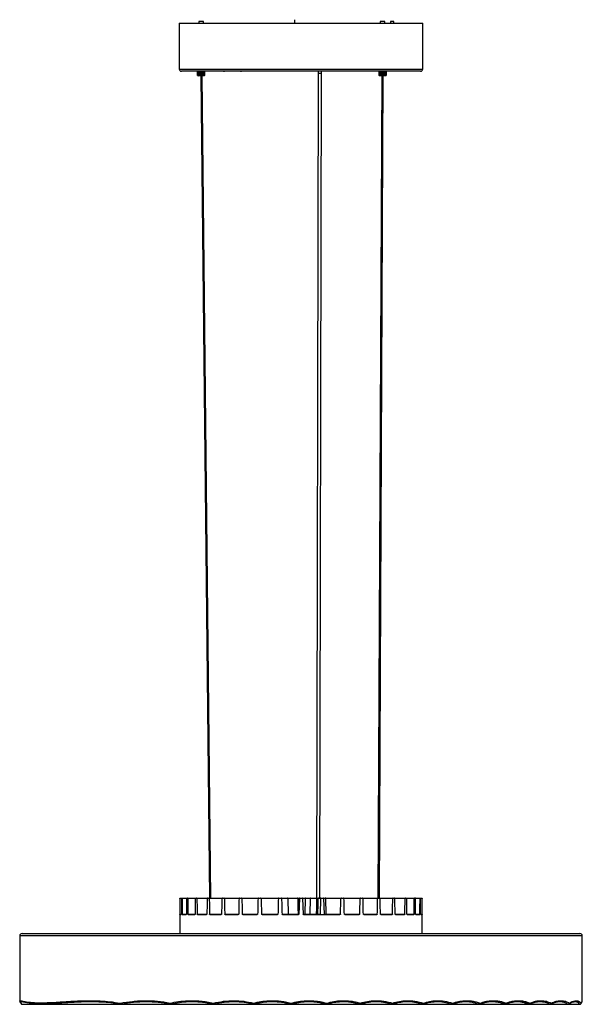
# Model space of a CAD drawing. Header units: millimetres. Extents: x 389 to 865, y 433 to 1990.
# Tile 1 of 2: x 389 to 865, y 433 to 1267. Entities that reach past the tile are written whole.
import ezdxf

# ---------------------------------------------------------------- set-up
doc = ezdxf.new("R2010")
doc.units = ezdxf.units.MM
doc.header["$LTSCALE"] = 10

msp = doc.modelspace()

# ---------------------------------------------------------------- linework, layer by layer
at = {"color": 7, "linetype": 'Continuous', "lineweight": 25}
for p, q in [((523.69, 1264.11), (523.69, 1225.11)), ((523.69, 1264.11), (525.24, 1264.11)), ((525.24, 1264.11), (729.69, 1264.11)), ((540.14, 1265.41), (540.14, 1264.11)), ((542.49, 1265.41), (540.14, 1265.41)), ((544.14, 1265.41), (542.49, 1265.41)), ((544.14, 1264.11), (544.14, 1265.41)), ((621.51, 1264.11), (621.56, 1266.99)), ((693.68, 1265.41), (693.68, 1264.11)), ((697.68, 1265.41), (693.68, 1265.41)), ((697.68, 1264.11), (697.68, 1265.41)), ((702.29, 1265.51), (702.29, 1264.11)), ((705.29, 1265.51), (702.29, 1265.51)), ((705.29, 1264.11), (705.29, 1265.51)), ((729.69, 1225.11), (729.69, 1264.11)), ((523.69, 1225.11), (525.24, 1225.11)), ((525.24, 1225.11), (729.69, 1225.11)), ((527.01, 1223.31), (525.49, 1223.31)), ((727.89, 1223.31), (527.01, 1223.31)), ((539.14, 1223.31), (539.14, 1219.81)), ((539.18, 1219.77), (539.14, 1219.81)), ((539.14, 1219.81), (539.15, 1219.81)), ((539.15, 1219.81), (539.15, 1223.31)), ((539.15, 1219.81), (539.37, 1219.61)), ((539.18, 1219.77), (539.54, 1219.41)), ((539.21, 1223.31), (539.21, 1219.81)), ((539.37, 1219.61), (539.21, 1219.81)), ((539.21, 1219.81), (539.25, 1219.81)), ((539.25, 1219.81), (539.25, 1223.31)), ((539.25, 1219.81), (539.5, 1219.61)), ((539.38, 1223.31), (539.38, 1219.81)), ((539.5, 1219.61), (539.38, 1219.81)), ((539.38, 1219.81), (539.47, 1219.81)), ((539.47, 1219.81), (539.47, 1223.31)), ((539.47, 1219.81), (539.73, 1219.61)), ((544.74, 1219.41), (539.54, 1219.41)), ((539.67, 1223.31), (539.67, 1219.81)), ((539.73, 1219.61), (539.67, 1219.81)), ((539.67, 1219.81), (539.79, 1219.81)), ((539.79, 1219.81), (539.79, 1223.31)), ((539.79, 1219.81), (540.06, 1219.61)), ((540.05, 1223.31), (540.05, 1219.81)), ((540.06, 1219.61), (540.05, 1219.81)), ((540.05, 1219.81), (540.2, 1219.81)), ((540.2, 1219.81), (540.2, 1223.31)), ((540.2, 1219.81), (540.47, 1219.61)), ((540.47, 1223.31), (540.47, 1219.61)), ((540.47, 1219.61), (540.51, 1219.81)), ((540.51, 1223.31), (540.51, 1219.81)), ((540.51, 1219.81), (540.68, 1219.81)), ((540.68, 1219.81), (540.68, 1223.31)), ((540.68, 1219.81), (540.94, 1219.61)), ((540.94, 1223.31), (540.94, 1219.61)), ((540.94, 1219.61), (541.03, 1219.81)), ((541.03, 1223.31), (541.03, 1219.81)), ((541.03, 1219.81), (541.22, 1219.81)), ((541.22, 1219.81), (541.22, 1223.31)), ((541.22, 1219.81), (541.45, 1219.61)), ((541.45, 1223.31), (541.45, 1219.61)), ((541.45, 1219.61), (541.59, 1219.81)), ((541.59, 1223.31), (541.59, 1219.81)), ((541.59, 1219.81), (541.79, 1219.81)), ((541.79, 1219.81), (541.79, 1223.31)), ((541.79, 1219.81), (542, 1219.61)), ((541.87, 1219.41), (549.13, 523.31)), ((542, 1223.31), (542, 1219.61)), ((542, 1219.61), (542.18, 1219.81)), ((542.18, 1223.31), (542.18, 1219.81)), ((542.18, 1219.81), (542.38, 1219.81)), ((542.38, 1219.81), (542.38, 1223.31)), ((542.38, 1219.81), (542.54, 1219.61)), ((542.54, 1223.31), (542.54, 1219.61)), ((542.54, 1219.61), (542.76, 1219.81)), ((542.76, 1223.31), (542.76, 1219.81)), ((542.76, 1219.81), (542.96, 1219.81)), ((542.96, 1219.81), (542.96, 1223.31)), ((542.96, 1219.81), (543.08, 1219.61)), ((550.33, 523.31), (543.07, 1219.41)), ((543.08, 1223.31), (543.08, 1219.61)), ((543.08, 1219.61), (543.32, 1219.81)), ((543.32, 1223.31), (543.32, 1219.81)), ((543.32, 1219.81), (543.51, 1219.81)), ((543.51, 1219.81), (543.51, 1223.31)), ((543.51, 1219.81), (543.57, 1219.61)), ((543.57, 1223.31), (543.57, 1219.61)), ((543.57, 1219.61), (543.84, 1219.81)), ((543.84, 1223.31), (543.84, 1219.81)), ((543.84, 1219.81), (544, 1219.81)), ((544, 1219.81), (544, 1223.31)), ((544, 1219.81), (544.02, 1219.61)), ((544.02, 1223.31), (544.02, 1219.61)), ((544.02, 1219.61), (544.29, 1219.81)), ((544.29, 1223.31), (544.29, 1219.81)), ((544.29, 1219.81), (544.42, 1219.81)), ((544.42, 1219.81), (544.38, 1219.61)), ((544.38, 1219.61), (544.66, 1219.81)), ((544.42, 1219.81), (544.42, 1223.31)), ((544.66, 1223.31), (544.66, 1219.81)), ((544.66, 1219.81), (544.76, 1219.81)), ((544.76, 1219.81), (544.67, 1219.61)), ((544.67, 1219.61), (544.93, 1219.81)), ((544.74, 1219.41), (545.1, 1219.77)), ((544.76, 1219.81), (544.76, 1223.31)), ((544.99, 1219.81), (544.85, 1219.61)), ((544.85, 1219.61), (545.09, 1219.81)), ((544.93, 1223.31), (544.93, 1219.81)), ((544.93, 1219.81), (544.99, 1219.81)), ((545.12, 1219.81), (544.94, 1219.61)), ((544.94, 1219.61), (545.14, 1219.81)), ((544.99, 1219.81), (544.99, 1223.31)), ((545.09, 1223.31), (545.09, 1219.81)), ((545.09, 1219.81), (545.12, 1219.81)), ((545.12, 1219.81), (545.12, 1223.31)), ((545.14, 1223.31), (545.14, 1219.81)), ((561.11, 1223.31), (561.14, 1223.26)), ((561.78, 1223.26), (561.14, 1223.26)), ((561.92, 1223.26), (561.78, 1223.26)), ((561.92, 1223.26), (561.95, 1223.31)), ((575.59, 1223.31), (575.62, 1223.26)), ((576.4, 1223.26), (575.62, 1223.26)), ((576.4, 1223.26), (576.42, 1223.31)), ((641.14, 1221.47), (639.72, 523.31)), ((641.14, 1223.31), (641.14, 1221.47)), ((642.52, 523.31), (643.94, 1221.47)), ((643.94, 1221.47), (643.94, 1223.31)), ((695.05, 1219.41), (691.76, 523.31)), ((692.68, 1219.81), (692.68, 1223.31)), ((692.68, 1219.81), (692.88, 1219.61)), ((692.69, 1223.31), (692.69, 1219.81)), ((692.88, 1219.61), (692.69, 1219.81)), ((692.69, 1219.81), (692.71, 1219.81)), ((692.71, 1219.81), (692.71, 1223.31)), ((692.71, 1219.81), (692.94, 1219.61)), ((692.79, 1223.31), (692.79, 1219.81)), ((692.94, 1219.61), (692.79, 1219.81)), ((692.79, 1219.81), (692.85, 1219.81)), ((692.84, 1219.65), (693.08, 1219.41)), ((692.85, 1219.81), (692.85, 1223.31)), ((692.85, 1219.81), (693.11, 1219.61)), ((692.96, 523.31), (696.25, 1219.41)), ((693.01, 1223.31), (693.01, 1219.81)), ((693.11, 1219.61), (693.01, 1219.81)), ((693.01, 1219.81), (693.1, 1219.81)), ((698.09, 1219.41), (693.08, 1219.41)), ((693.1, 1219.81), (693.1, 1223.31)), ((693.1, 1219.81), (693.37, 1219.61)), ((693.32, 1223.31), (693.32, 1219.81)), ((693.37, 1219.61), (693.32, 1219.81)), ((693.32, 1219.81), (693.45, 1219.81)), ((693.45, 1219.81), (693.45, 1223.31)), ((693.45, 1219.81), (693.73, 1219.61)), ((693.73, 1223.31), (693.73, 1219.81)), ((693.73, 1223.31), (693.73, 1219.61)), ((693.73, 1219.61), (693.73, 1219.81)), ((693.73, 1219.81), (693.89, 1219.81)), ((693.89, 1219.81), (693.89, 1223.31)), ((693.89, 1219.81), (694.16, 1219.61)), ((694.16, 1223.31), (694.16, 1219.61)), ((694.16, 1219.61), (694.21, 1219.81)), ((694.21, 1223.31), (694.21, 1219.81)), ((694.21, 1219.81), (694.39, 1219.81)), ((694.39, 1219.81), (694.39, 1223.31)), ((694.39, 1219.81), (694.64, 1219.61)), ((694.64, 1223.31), (694.64, 1219.61)), ((694.64, 1219.61), (694.75, 1219.81)), ((694.75, 1223.31), (694.75, 1219.81)), ((694.75, 1219.81), (694.94, 1219.81)), ((694.94, 1219.81), (694.94, 1223.31)), ((694.94, 1219.81), (695.17, 1219.61)), ((695.17, 1223.31), (695.17, 1219.61)), ((695.17, 1219.61), (695.33, 1219.81)), ((695.33, 1223.31), (695.33, 1219.81)), ((695.33, 1219.81), (695.53, 1219.81)), ((695.53, 1219.81), (695.53, 1223.31)), ((695.53, 1219.81), (695.72, 1219.61)), ((695.72, 1223.31), (695.72, 1219.61)), ((695.72, 1219.61), (695.91, 1219.81)), ((695.91, 1223.31), (695.91, 1219.81)), ((695.91, 1219.81), (696.11, 1219.81)), ((696.11, 1219.81), (696.11, 1223.31)), ((696.11, 1219.81), (696.26, 1219.61)), ((696.26, 1223.31), (696.26, 1219.61)), ((696.26, 1219.61), (696.49, 1219.81)), ((696.49, 1223.31), (696.49, 1219.81)), ((696.49, 1219.81), (696.68, 1219.81)), ((696.68, 1219.81), (696.68, 1223.31)), ((696.68, 1219.81), (696.79, 1219.61)), ((696.79, 1223.31), (696.79, 1219.61)), ((696.79, 1219.61), (697.04, 1219.81)), ((697.04, 1223.31), (697.04, 1219.81)), ((697.04, 1219.81), (697.22, 1219.81)), ((697.22, 1219.81), (697.22, 1223.31)), ((697.22, 1219.81), (697.27, 1219.61)), ((697.27, 1223.31), (697.27, 1219.61)), ((697.27, 1219.61), (697.54, 1219.81)), ((697.54, 1223.31), (697.54, 1219.81)), ((697.54, 1219.81), (697.69, 1219.81)), ((697.69, 1219.81), (697.69, 1223.31)), ((697.69, 1219.81), (697.69, 1219.61)), ((697.69, 1219.61), (697.96, 1219.81)), ((697.96, 1223.31), (697.96, 1219.81)), ((697.96, 1219.81), (698.08, 1219.81)), ((698.08, 1219.81), (698.03, 1219.61)), ((698.03, 1219.61), (698.3, 1219.81)), ((698.08, 1219.81), (698.08, 1223.31)), ((698.28, 1219.41), (698.09, 1219.41)), ((698.39, 1219.81), (698.28, 1219.61)), ((698.28, 1219.61), (698.53, 1219.81)), ((698.28, 1219.41), (698.52, 1219.65)), ((698.3, 1223.31), (698.3, 1219.81)), ((698.3, 1219.81), (698.39, 1219.81)), ((698.39, 1219.81), (698.39, 1223.31)), ((698.59, 1219.81), (698.43, 1219.61)), ((698.43, 1219.61), (698.66, 1219.81)), ((698.67, 1219.81), (698.52, 1219.65)), ((698.53, 1223.31), (698.53, 1219.81)), ((698.53, 1219.81), (698.59, 1219.81)), ((698.59, 1219.81), (698.59, 1223.31)), ((698.66, 1223.31), (698.66, 1219.81)), ((698.66, 1219.81), (698.67, 1219.81)), ((698.67, 1219.81), (698.67, 1223.31)), ((524.19, 523.31), (524.19, 493.31)), ((524.19, 523.31), (524.19, 523.31)), ((524.19, 523.31), (525.59, 523.31)), ((525.51, 522.82), (524.2, 522.82)), ((525.59, 523.31), (525.9, 523.31)), ((525.9, 523.31), (530.07, 523.31)), ((529.9, 522.82), (526, 522.82)), ((530.07, 523.31), (530.68, 523.31)), ((530.68, 523.31), (537.47, 523.31)), ((537.23, 522.82), (530.85, 522.82)), ((537.47, 523.31), (538.37, 523.31)), ((538.37, 523.31), (547.59, 523.31)), ((547.28, 522.82), (538.63, 522.82)), ((547.59, 523.31), (548.75, 523.31)), ((548.75, 523.31), (560.12, 523.31)), ((559.74, 522.82), (549.07, 522.82)), ((560.12, 523.31), (561.49, 523.31)), ((561.49, 523.31), (574.66, 523.31)), ((574.23, 522.82), (561.88, 522.82)), ((574.66, 523.31), (576.22, 523.31)), ((576.22, 523.31), (590.79, 523.31)), ((590.32, 522.82), (576.65, 522.82)), ((590.79, 523.31), (592.47, 523.31)), ((592.47, 523.31), (608.01, 523.31)), ((623.86, 522.82), (592.94, 522.82)), ((608.01, 523.31), (609.77, 523.31)), ((609.77, 523.31), (615.24, 523.31)), ((615.73, 522.82), (610.26, 522.82)), ((615.25, 523.31), (623.39, 523.31)), ((616.07, 509.8), (615.73, 522.82)), ((616.08, 509.8), (615.75, 522.82)), ((625.29, 522.81), (624.43, 522.81)), ((624.52, 523.31), (625.79, 523.31)), ((625.29, 522.82), (624.95, 509.8)), ((625.79, 523.31), (627.58, 523.31)), ((628.08, 522.82), (628.42, 509.8)), ((630.25, 522.82), (629.92, 509.8)), ((634.55, 522.82), (630.25, 522.82)), ((630.74, 523.31), (635.05, 523.31)), ((634.55, 522.82), (634.22, 509.8)), ((640.14, 522.82), (634.55, 522.82)), ((635.05, 523.31), (640.22, 523.31)), ((643.05, 522.82), (640.99, 522.82)), ((641.48, 523.31), (643.54, 523.31)), ((643.05, 522.82), (642.77, 509.8)), ((643.54, 523.31), (645.3, 523.31)), ((645.39, 523.31), (647.25, 523.31)), ((645.8, 522.82), (646.19, 509.8)), ((647.75, 522.82), (645.88, 522.82)), ((647.25, 523.31), (660.9, 523.31)), ((648.09, 509.8), (647.75, 522.82)), ((660.43, 522.82), (647.75, 522.82)), ((660.9, 523.31), (662.58, 523.31)), ((662.58, 523.31), (677.16, 523.31)), ((676.72, 522.82), (663.05, 522.82)), ((677.16, 523.31), (678.71, 523.31)), ((678.71, 523.31), (691.56, 523.31)), ((691.5, 522.82), (679.14, 522.82)), ((693.64, 522.81), (691.5, 522.81)), ((691.56, 523.31), (692.94, 523.31)), ((692.94, 523.31), (704.63, 523.31)), ((704.3, 522.82), (693.64, 522.82)), ((704.63, 523.31), (705.78, 523.31)), ((705.78, 523.31), (715, 523.31)), ((714.75, 522.82), (706.1, 522.82)), ((715, 523.31), (715.9, 523.31)), ((715.9, 523.31), (722.7, 523.31)), ((722.52, 522.82), (716.14, 522.82)), ((722.7, 523.31), (723.31, 523.31)), ((723.31, 523.31), (727.47, 523.31)), ((727.38, 522.82), (723.47, 522.82)), ((727.47, 523.31), (727.78, 523.31)), ((727.78, 523.31), (729.18, 523.31)), ((729.18, 522.82), (727.86, 522.82)), ((729.18, 523.31), (729.19, 523.31)), ((729.19, 493.31), (729.19, 523.31)), ((524.2, 509.8), (525.46, 509.8)), ((524.21, 509.31), (525.38, 509.31)), ((526.06, 509.8), (529.79, 509.8)), ((526.16, 509.31), (529.63, 509.31)), ((530.98, 509.8), (537.06, 509.8)), ((531.16, 509.31), (536.82, 509.31)), ((538.8, 509.8), (547.06, 509.8)), ((539.06, 509.31), (546.75, 509.31)), ((549.3, 509.8), (559.48, 509.8)), ((549.62, 509.31), (559.1, 509.31)), ((562.14, 509.8), (573.94, 509.8)), ((562.53, 509.31), (573.51, 509.31)), ((576.95, 509.8), (590, 509.8)), ((577.39, 509.31), (589.54, 509.31)), ((593.27, 509.8), (607.18, 509.8)), ((593.74, 509.31), (606.69, 509.31)), ((610.6, 509.8), (616.07, 509.8)), ((611.1, 509.31), (624.45, 509.31)), ((616.08, 509.8), (624.2, 509.8)), ((624.75, 509.81), (624.95, 509.81)), ((628.92, 509.31), (642.28, 509.31)), ((629.92, 509.8), (634.22, 509.8)), ((634.22, 509.8), (639.88, 509.8)), ((640.69, 509.8), (642.77, 509.8)), ((642.28, 509.31), (646.68, 509.31)), ((646.26, 509.8), (648.09, 509.8)), ((646.68, 509.31), (659.63, 509.31)), ((648.09, 509.8), (660.11, 509.8)), ((663.37, 509.8), (676.42, 509.8)), ((663.84, 509.31), (675.99, 509.31)), ((679.43, 509.8), (691.23, 509.8)), ((679.86, 509.31), (690.84, 509.31)), ((693.89, 509.8), (704.08, 509.8)), ((694.27, 509.31), (703.75, 509.31)), ((706.31, 509.8), (714.57, 509.8)), ((706.63, 509.31), (714.31, 509.31)), ((716.31, 509.8), (722.4, 509.8)), ((716.55, 509.31), (722.22, 509.31)), ((723.59, 509.8), (727.31, 509.8)), ((723.75, 509.31), (727.22, 509.31)), ((727.92, 509.8), (729.17, 509.8)), ((727.99, 509.31), (729.16, 509.31)), ((390.69, 493.31), (408.46, 493.31)), ((408.46, 493.31), (862.69, 493.31)), ((388.69, 491.31), (388.69, 436.14)), ((406.61, 491.31), (388.69, 491.31)), ((864.69, 491.31), (406.61, 491.31)), ((864.69, 436.09), (864.69, 491.31)), ((864.58, 436.04), (864.59, 436.09)), ((390.41, 433.4), (474.07, 433.4)), ((390.68, 433.36), (474.34, 433.36)), ((474.34, 433.36), (516.2, 433.36)), ((474.51, 433.37), (474.6, 433.4)), ((474.6, 433.4), (515.93, 433.4)), ((516.2, 433.36), (552.88, 433.36)), ((516.41, 433.38), (516.46, 433.4)), ((516.46, 433.4), (552.61, 433.4)), ((552.88, 433.36), (586.61, 433.36)), ((553.11, 433.38), (553.15, 433.4)), ((553.15, 433.4), (586.34, 433.4)), ((586.61, 433.36), (618.23, 433.36)), ((586.86, 433.39), (586.87, 433.4)), ((586.87, 433.4), (617.97, 433.4)), ((618.23, 433.36), (648.17, 433.36)), ((618.5, 433.39), (618.5, 433.4)), ((618.5, 433.4), (647.91, 433.4)), ((648.17, 433.36), (676.66, 433.36)), ((648.44, 433.4), (676.4, 433.4)), ((648.45, 433.39), (648.45, 433.39)), ((676.66, 433.36), (703.82, 433.36)), ((676.95, 433.4), (703.56, 433.4)), ((703.82, 433.36), (729.71, 433.36)), ((704.11, 433.4), (729.45, 433.4)), ((729.71, 433.36), (754.33, 433.36)), ((730, 433.4), (754.07, 433.4)), ((754.33, 433.36), (777.63, 433.36)), ((754.62, 433.4), (777.36, 433.4)), ((777.63, 433.36), (799.47, 433.36)), ((777.92, 433.4), (799.2, 433.4)), ((799.47, 433.36), (819.63, 433.36)), ((799.76, 433.4), (819.36, 433.4)), ((819.63, 433.36), (837.68, 433.36)), ((819.91, 433.4), (837.41, 433.4)), ((837.68, 433.36), (852.78, 433.36)), ((837.97, 433.4), (852.51, 433.4)), ((852.78, 433.36), (862.7, 433.36)), ((853.07, 433.4), (862.43, 433.4))]:
    msp.add_line(p, q, dxfattribs=at)
at = {"color": 7, "linetype": 'Continuous', "lineweight": 25, "flags": 128}
for points in [[(643.91, 1221.47), (643.91, 1221.47), (643.7, 1221.46), (643.32, 1221.46), (642.81, 1221.46), (642.27, 1221.46), (641.76, 1221.46), (641.38, 1221.47), (641.17, 1221.47), (641.17, 1221.47)], [(473.69, 434.36), (473.73, 434.13), (473.8, 433.92), (473.9, 433.73), (474.03, 433.57), (474.16, 433.45), (474.31, 433.38), (474.46, 433.37), (474.51, 433.37)], [(515.73, 434.36), (515.78, 434.14), (515.85, 433.93), (515.94, 433.74), (516.04, 433.59), (516.15, 433.47), (516.26, 433.4), (516.36, 433.37), (516.41, 433.38)], [(552.57, 434.36), (552.62, 434.14), (552.69, 433.94), (552.76, 433.76), (552.84, 433.6), (552.93, 433.49), (553.01, 433.41), (553.08, 433.38), (553.11, 433.38)], [(704.15, 434.36), (704.2, 434.17), (704.23, 433.99), (704.25, 433.82), (704.25, 433.67), (704.23, 433.55), (704.2, 433.47), (704.15, 433.41), (704.13, 433.4)], [(730.15, 434.36), (730.19, 434.17), (730.21, 433.99), (730.22, 433.83), (730.21, 433.68), (730.17, 433.56), (730.12, 433.48), (730.06, 433.42), (730.03, 433.41)], [(754.87, 434.36), (754.91, 434.17), (754.92, 434), (754.92, 433.84), (754.89, 433.69), (754.84, 433.58), (754.78, 433.48), (754.7, 433.42), (754.67, 433.41)], [(778.26, 434.36), (778.29, 434.18), (778.3, 434.01), (778.28, 433.85), (778.24, 433.71), (778.18, 433.59), (778.1, 433.49), (778, 433.43), (777.98, 433.42)]]:
    msp.add_lwpolyline(points, dxfattribs=at)
at = {"color": 7, "linetype": 'Continuous', "lineweight": 25}
for centre, radius, start, end in [((525.49, 1225.11), 1.8, 180, 270), ((727.89, 1225.11), 1.8, 270, 0), ((615.24, 522.81), 0.496, 1.04963, 89.5734), ((615.25, 522.81), 0.5, 1.99034, 90), ((623.37, 522.83), 0.485, 359.71182, 88.22486), ((625.15, 522.93), 0.732, 148.75076, 189.46758), ((635.05, 522.81), 0.496, 90.4266, 178.95037), ((641.04, 522.94), 0.902, 155.7686, 187.45045), ((641.48, 522.81), 0.496, 90.4266, 178.95037), ((647.25, 522.81), 0.5, 1.5, 90), ((616.56, 509.81), 0.496, 181.04963, 269.5734), ((616.58, 509.81), 0.5, 181.34831, 270), ((623.03, 570.93), 61.14, 271.09952, 271.61697), ((624.69, 509.8), 0.494, 180.36454, 255.83132), ((623.02, 509.76), 1.73, 347.38159, 1.78977), ((633.72, 509.81), 0.496, 270.4266, 358.95037), ((639.12, 509.68), 0.767, 331.03565, 8.67202), ((640.2, 509.81), 0.496, 270.4266, 358.95037), ((648.59, 509.81), 0.5, 181.5, 270), ((390.69, 491.31), 2, 90, 180), ((862.69, 491.31), 2, 0, 90), ((390.68, 434.36), 1, 213.26694, 270), ((390.66, 434.34), 0.978, 213.91965, 255.36617), ((474.58, 434.15), 0.907, 166.93483, 236.04554), ((516.64, 434.05), 0.959, 161.14271, 222.49985), ((553.68, 433.93), 1.19, 158.93773, 206.52476), ((588.28, 433.69), 1.96, 160.05088, 188.42853), ((588.08, 434.49), 1.64, 184.67009, 222.10389), ((626.94, 431.75), 9.12, 163.39773, 169.59033), ((624.88, 435.9), 6.86, 193.01624, 201.46561), ((644.55, 435.19), 3.8, 331.87016, 347.31072), ((645.81, 433.38), 2.65, 0.28877, 21.61279), ((675.07, 434.66), 1.83, 316.5532, 350.53831), ((675.79, 433.78), 1.23, 341.65465, 27.69787), ((702.8, 434.53), 1.36, 303.93201, 352.69905), ((728.97, 434.48), 1.18, 293.68046, 353.96402), ((753.78, 434.46), 1.1, 285.30019, 354.65603), ((777.21, 434.45), 1.06, 278.33543, 355.06392), ((799.16, 434.44), 1.04, 272.42856, 355.40329), ((799.46, 434.11), 0.78, 299.24321, 18.55888), ((819.41, 434.43), 1.03, 267.31662, 355.83053), ((819.65, 434.16), 0.817, 297.7446, 13.70076), ((837.54, 434.42), 1.03, 262.81788, 356.47017), ((837.72, 434.22), 0.865, 298.44701, 8.89126), ((852.71, 434.4), 1.02, 258.83187, 357.45228), ((852.78, 434.36), 1, 270, 302.6536), ((852.82, 434.28), 0.921, 303.15478, 4.43131), ((862.69, 434.37), 1.01, 255.40513, 359.00889), ((862.7, 434.36), 1, 270, 326.73306), ((862.72, 434.34), 0.977, 326.01969, 0.77578), ((390.68, 434.22), 0.86, 251.98535, 269.97477), ((474.34, 434.22), 0.86, 251.98535, 269.97477), ((474.34, 434.36), 1, 270, 280.29059), ((516.2, 434.22), 0.86, 251.98535, 269.97477), ((516.2, 434.36), 1, 270, 282.25599), ((552.88, 434.22), 0.86, 251.98535, 269.97477), ((552.88, 434.36), 1, 270, 283.49536), ((586.61, 434.22), 0.86, 251.98535, 269.97477), ((586.61, 434.36), 1, 270, 284.45773), ((618.23, 434.22), 0.86, 251.98535, 269.97477), ((618.23, 434.36), 1, 270, 285.28854), ((648.17, 434.22), 0.86, 251.98535, 269.97477), ((648.17, 434.36), 1, 270, 286.0575), ((676.66, 434.22), 0.86, 251.98535, 269.97477), ((676.66, 434.36), 1, 270, 286.80827), ((703.82, 434.22), 0.86, 251.98535, 269.97477), ((703.82, 434.36), 1, 270, 287.57585), ((729.72, 434.22), 0.86, 251.98535, 269.97477), ((729.71, 434.36), 1, 270, 288.39594), ((754.34, 434.22), 0.86, 251.98535, 269.97477), ((754.33, 434.36), 1, 270, 289.31345), ((777.63, 434.22), 0.86, 251.98535, 269.97477), ((777.63, 434.36), 1, 270, 290.39536), ((799.47, 434.22), 0.86, 251.98535, 269.97477), ((799.47, 434.36), 1, 270, 291.75742), ((819.63, 434.22), 0.86, 251.98535, 269.97477), ((819.63, 434.36), 1, 270, 293.633), ((837.68, 434.22), 0.86, 251.98535, 269.97477), ((837.68, 434.36), 1, 270, 296.59888), ((852.78, 434.22), 0.86, 251.98535, 269.97477), ((862.7, 434.22), 0.86, 251.98535, 269.97477)]:
    msp.add_arc(centre, radius, start, end, dxfattribs=at)
for centre, major_axis, ratio, start_param, end_param in [((626.69, 576.14), (0, 3914.32), 0.026186, 1.584418, 1.587746), ((626.69, 576.14), (17.81, 3914.32), 0.025788, 1.584535, 1.587863), ((626.69, 576.14), (-17.81, 3914.32), 0.025788, 1.5843, 1.587629), ((626.69, 576.14), (35.08, 3914.32), 0.024605, 1.584638, 1.587966), ((626.69, 576.14), (-35.08, 3914.32), 0.024605, 1.584197, 1.587525), ((626.69, 576.14), (51.28, 3914.32), 0.022674, 1.584715, 1.588043), ((626.69, 576.14), (-51.28, 3914.32), 0.022674, 1.584121, 1.587449), ((626.69, 576.14), (65.91, 3914.32), 0.020054, 1.584755, 1.588084), ((626.69, 576.14), (-65.91, 3914.32), 0.020054, 1.58408, 1.587408), ((626.69, 576.14), (78.54, 3914.32), 0.016825, 1.584755, 1.588084), ((626.69, 576.14), (-78.54, 3914.32), 0.016825, 1.58408, 1.587408), ((626.69, 576.14), (88.78, 3914.32), 0.013086, 1.584715, 1.588043), ((626.69, 576.14), (-88.78, 3914.32), 0.013086, 1.584121, 1.587449), ((626.69, 576.14), (96.33, 3914.32), 0.008951, 1.584638, 1.587966), ((626.69, 576.14), (-96.33, 3914.32), 0.008951, 1.584197, 1.587526), ((626.69, 576.14), (100.94, 3914.32), 0.004544, 1.584535, 1.587863), ((626.69, 576.14), (-100.94, 3914.32), 0.004544, 1.584301, 1.587629), ((626.22, 595.23), (-11.51, 467.81), 0.008951, 1.725974, 1.754225), ((626.69, 595.24), (-11.04, 467.81), 0.008586, 1.726049, 1.754243), ((626.69, 576.14), (96.33, 3914.32), 0.008951, 4.69566, 4.698988), ((626.69, 576.14), (-96.33, 3914.32), 0.008951, 4.695219, 4.698547), ((626.69, 576.14), (88.78, 3914.32), 0.013086, 4.695736, 4.699064), ((626.69, 576.14), (-88.78, 3914.32), 0.013086, 4.695143, 4.698471), ((626.69, 576.14), (78.54, 3914.32), 0.016825, 4.695777, 4.699102), ((626.69, 576.14), (-78.54, 3914.32), 0.016825, 4.695102, 4.698427), ((626.69, 576.14), (65.91, 3914.32), 0.020054, 4.695777, 4.699105), ((626.69, 576.14), (-65.91, 3914.32), 0.020054, 4.695102, 4.69843), ((626.69, 576.14), (51.28, 3914.32), 0.022674, 4.695736, 4.699065), ((626.69, 576.14), (-51.28, 3914.32), 0.022674, 4.695142, 4.698471), ((626.69, 576.14), (35.08, 3914.32), 0.024605, 4.69566, 4.698988), ((626.69, 576.14), (-35.08, 3914.32), 0.024605, 4.695219, 4.698547), ((626.69, 576.14), (17.81, 3914.32), 0.025788, 4.695557, 4.698885), ((626.69, 576.14), (-17.81, 3914.32), 0.025788, 4.695322, 4.69865), ((626.69, 576.14), (0, 3914.32), 0.026186, 4.695439, 4.698768)]:
    msp.add_ellipse(centre, major_axis=major_axis, ratio=ratio, start_param=start_param, end_param=end_param, dxfattribs=at)
for points, knots in [([(524.2, 522.82), (524.2, 522.95), (524.2, 523.08), (524.19, 523.26), (524.19, 523.31), (524.19, 523.31)], [0, 0, 0, 0, 0.5, 0.5, 1, 1, 1, 1]), ([(525.59, 523.31), (525.57, 523.31), (525.55, 523.26), (525.52, 523.08), (525.51, 522.95), (525.51, 522.82)], [0, 0, 0, 0, 0.5, 0.5, 1, 1, 1, 1]), ([(526, 522.82), (526, 522.95), (525.98, 523.08), (525.95, 523.26), (525.93, 523.31), (525.9, 523.31)], [0, 0, 0, 0, 0.5, 0.5, 1, 1, 1, 1]), ([(530.07, 523.31), (530.02, 523.31), (529.98, 523.26), (529.92, 523.08), (529.9, 522.95), (529.9, 522.82)], [0, 0, 0, 0, 0.5, 0.5, 1, 1, 1, 1]), ([(530.85, 522.82), (530.85, 522.95), (530.83, 523.08), (530.77, 523.26), (530.72, 523.31), (530.68, 523.31)], [0, 0, 0, 0, 0.5, 0.5, 1, 1, 1, 1]), ([(537.47, 523.31), (537.41, 523.31), (537.35, 523.26), (537.26, 523.08), (537.23, 522.95), (537.23, 522.82)], [0, 0, 0, 0, 0.5, 0.5, 1, 1, 1, 1]), ([(538.63, 522.82), (538.62, 522.95), (538.6, 523.08), (538.5, 523.26), (538.44, 523.31), (538.37, 523.31)], [0, 0, 0, 0, 0.5, 0.5, 1, 1, 1, 1]), ([(547.59, 523.31), (547.51, 523.31), (547.43, 523.26), (547.31, 523.08), (547.28, 522.95), (547.28, 522.82)], [0, 0, 0, 0, 0.5, 0.5, 1, 1, 1, 1]), ([(549.07, 522.82), (549.07, 522.95), (549.03, 523.08), (548.91, 523.26), (548.83, 523.31), (548.75, 523.31)], [0, 0, 0, 0, 0.5, 0.5, 1, 1, 1, 1]), ([(560.12, 523.31), (560.02, 523.31), (559.92, 523.26), (559.78, 523.08), (559.74, 522.95), (559.74, 522.82)], [0, 0, 0, 0, 0.5, 0.5, 1, 1, 1, 1]), ([(561.88, 522.82), (561.87, 522.95), (561.83, 523.08), (561.69, 523.26), (561.59, 523.31), (561.49, 523.31)], [0, 0, 0, 0, 0.5, 0.5, 1, 1, 1, 1]), ([(574.66, 523.31), (574.55, 523.31), (574.44, 523.26), (574.28, 523.08), (574.24, 522.95), (574.23, 522.82)], [0, 0, 0, 0, 0.5, 0.5, 1, 1, 1, 1]), ([(576.65, 522.82), (576.65, 522.95), (576.6, 523.08), (576.44, 523.26), (576.33, 523.31), (576.22, 523.31)], [0, 0, 0, 0, 0.5, 0.5, 1, 1, 1, 1]), ([(590.79, 523.31), (590.67, 523.31), (590.55, 523.26), (590.38, 523.08), (590.32, 522.95), (590.32, 522.82)], [0, 0, 0, 0, 0.5, 0.5, 1, 1, 1, 1]), ([(592.94, 522.82), (592.94, 522.95), (592.89, 523.08), (592.72, 523.26), (592.6, 523.31), (592.47, 523.31)], [0, 0, 0, 0, 0.5, 0.5, 1, 1, 1, 1]), ([(608.01, 523.31), (607.88, 523.31), (607.75, 523.26), (607.57, 523.08), (607.52, 522.95), (607.51, 522.82)], [0, 0, 0, 0, 0.5, 0.5, 1, 1, 1, 1]), ([(610.26, 522.82), (610.26, 522.95), (610.21, 523.08), (610.02, 523.26), (609.9, 523.31), (609.77, 523.31)], [0, 0, 0, 0, 0.5, 0.5, 1, 1, 1, 1]), ([(623.39, 523.31), (623.47, 523.31), (623.63, 523.31), (623.94, 523.31), (624.05, 523.31), (624.29, 523.31), (624.41, 523.31), (624.52, 523.31)], [0, 0, 0, 0, 0.5, 0.5, 0.75, 0.75, 1, 1, 1, 1]), ([(624.43, 522.81), (624.31, 522.81), (624.19, 522.82), (623.98, 522.82), (623.9, 522.82), (623.86, 522.82)], [0, 0, 0, 0, 0.5, 0.5, 1, 1, 1, 1]), ([(625.79, 523.31), (625.66, 523.31), (625.53, 523.26), (625.35, 523.08), (625.29, 522.95), (625.29, 522.82)], [0, 0, 0, 0, 0.5, 0.5, 1, 1, 1, 1]), ([(628.08, 522.82), (628.08, 522.95), (628.02, 523.08), (627.84, 523.26), (627.71, 523.31), (627.58, 523.31)], [0, 0, 0, 0, 0.5, 0.5, 1, 1, 1, 1]), ([(627.58, 523.31), (627.58, 523.31), (627.62, 523.31), (627.73, 523.31), (627.77, 523.31), (627.87, 523.31), (627.94, 523.31), (628.07, 523.31), (628.14, 523.31), (628.3, 523.31), (628.38, 523.31), (628.65, 523.31), (628.84, 523.31), (629.23, 523.31), (629.43, 523.31), (629.81, 523.31), (629.99, 523.31), (630.3, 523.31), (630.44, 523.31), (630.59, 523.31), (630.63, 523.31), (630.7, 523.31), (630.73, 523.31), (630.74, 523.31)], [0, 0, 0, 0, 0.125, 0.125, 0.1875, 0.1875, 0.25, 0.25, 0.3125, 0.3125, 0.375, 0.375, 0.5, 0.5, 0.625, 0.625, 0.75, 0.75, 0.875, 0.875, 0.9375, 0.9375, 1, 1, 1, 1]), ([(630.25, 522.82), (630.23, 522.82), (630.18, 522.82), (630.04, 522.82), (629.95, 522.82), (629.73, 522.82), (629.61, 522.82), (629.35, 522.82), (629.22, 522.82), (628.95, 522.82), (628.81, 522.82), (628.57, 522.82), (628.46, 522.82), (628.28, 522.82), (628.21, 522.82), (628.11, 522.82), (628.08, 522.82), (628.08, 522.82)], [0, 0, 0, 0, 0.125, 0.125, 0.25, 0.25, 0.375, 0.375, 0.5, 0.5, 0.625, 0.625, 0.75, 0.75, 0.875, 0.875, 1, 1, 1, 1]), ([(630.74, 523.31), (630.62, 523.31), (630.49, 523.26), (630.31, 523.08), (630.26, 522.95), (630.25, 522.82)], [0, 0, 0, 0, 0.5, 0.5, 1, 1, 1, 1]), ([(639.88, 509.8), (639.93, 511.97), (639.97, 514.15), (640.01, 516.33), (640.06, 518.49), (640.1, 520.66), (640.14, 522.82)], [0.00048714, 0.00048714, 0.00048714, 0.00048714, 0.00701873, 0.00701873, 0.00701873, 0.0135195, 0.0135195, 0.0135195, 0.0135195]), ([(640.99, 522.82), (640.95, 522.83), (640.85, 522.83), (640.55, 522.83), (640.35, 522.83), (640.14, 522.82)], [0, 0, 0, 0, 0.5, 0.5, 1, 1, 1, 1]), ([(640.22, 523.31), (640.53, 523.31), (640.82, 523.31), (641.16, 523.31), (641.25, 523.31), (641.4, 523.31), (641.45, 523.31), (641.48, 523.31)], [0, 0, 0, 0, 0.5, 0.5, 0.75, 0.75, 1, 1, 1, 1]), ([(640.99, 522.82), (640.94, 520.66), (640.89, 518.49), (640.84, 516.33), (640.79, 514.15), (640.74, 511.97), (640.69, 509.8)], [0.00048717, 0.00048717, 0.00048717, 0.00048717, 0.00698821, 0.00698821, 0.00698821, 0.01352007, 0.01352007, 0.01352007, 0.01352007]), ([(643.54, 523.31), (643.41, 523.31), (643.29, 523.26), (643.1, 523.08), (643.05, 522.95), (643.05, 522.82)], [0, 0, 0, 0, 0.5, 0.5, 1, 1, 1, 1]), ([(643.23, 523.31), (643.23, 523.31), (643.21, 523.31), (643.26, 523.31), (643.36, 523.31), (643.37, 523.31)], [0, 0, 0, 0, 0.148704, 0.918512, 1, 1, 1, 1]), ([(645.8, 522.82), (645.79, 522.95), (645.74, 523.08), (645.56, 523.26), (645.43, 523.31), (645.3, 523.31)], [0, 0, 0, 0, 0.5, 0.5, 1, 1, 1, 1]), ([(660.9, 523.31), (660.78, 523.31), (660.66, 523.26), (660.48, 523.08), (660.43, 522.95), (660.43, 522.82)], [0, 0, 0, 0, 0.5, 0.5, 1, 1, 1, 1]), ([(663.05, 522.82), (663.05, 522.95), (663, 523.08), (662.83, 523.26), (662.71, 523.31), (662.58, 523.31)], [0, 0, 0, 0, 0.5, 0.5, 1, 1, 1, 1]), ([(677.16, 523.31), (677.05, 523.31), (676.93, 523.26), (676.77, 523.08), (676.73, 522.95), (676.72, 522.82)], [0, 0, 0, 0, 0.5, 0.5, 1, 1, 1, 1]), ([(679.14, 522.82), (679.14, 522.95), (679.09, 523.08), (678.93, 523.26), (678.82, 523.31), (678.71, 523.31)], [0, 0, 0, 0, 0.5, 0.5, 1, 1, 1, 1]), ([(691.5, 522.82), (691.5, 522.9), (691.5, 522.98), (691.51, 523.1), (691.51, 523.16), (691.53, 523.28), (691.55, 523.31), (691.56, 523.31)], [0, 0, 0, 0, 0.25, 0.25, 0.5, 0.5, 1, 1, 1, 1]), ([(693.64, 522.82), (693.63, 522.9), (693.6, 522.98), (693.51, 523.1), (693.45, 523.16), (693.25, 523.28), (693.09, 523.31), (692.94, 523.31)], [0, 0, 0, 0, 0.25, 0.25, 0.5, 0.5, 1, 1, 1, 1]), ([(704.63, 523.31), (704.54, 523.31), (704.46, 523.26), (704.34, 523.08), (704.3, 522.95), (704.3, 522.82)], [0, 0, 0, 0, 0.5, 0.5, 1, 1, 1, 1]), ([(706.1, 522.82), (706.09, 522.95), (706.06, 523.08), (705.94, 523.26), (705.86, 523.31), (705.78, 523.31)], [0, 0, 0, 0, 0.5, 0.5, 1, 1, 1, 1]), ([(715, 523.31), (714.94, 523.31), (714.87, 523.26), (714.78, 523.08), (714.75, 522.95), (714.75, 522.82)], [0, 0, 0, 0, 0.5, 0.5, 1, 1, 1, 1]), ([(716.14, 522.82), (716.14, 522.95), (716.12, 523.08), (716.03, 523.26), (715.96, 523.31), (715.9, 523.31)], [0, 0, 0, 0, 0.5, 0.5, 1, 1, 1, 1]), ([(722.7, 523.31), (722.65, 523.31), (722.6, 523.26), (722.54, 523.08), (722.52, 522.95), (722.52, 522.82)], [0, 0, 0, 0, 0.5, 0.5, 1, 1, 1, 1]), ([(723.47, 522.82), (723.47, 522.95), (723.45, 523.08), (723.39, 523.26), (723.35, 523.31), (723.31, 523.31)], [0, 0, 0, 0, 0.5, 0.5, 1, 1, 1, 1]), ([(727.47, 523.31), (727.45, 523.31), (727.42, 523.26), (727.39, 523.08), (727.38, 522.95), (727.38, 522.82)], [0, 0, 0, 0, 0.5, 0.5, 1, 1, 1, 1]), ([(727.86, 522.82), (727.86, 522.95), (727.85, 523.08), (727.82, 523.26), (727.8, 523.31), (727.78, 523.31)], [0, 0, 0, 0, 0.5, 0.5, 1, 1, 1, 1]), ([(729.18, 523.31), (729.18, 523.31), (729.18, 523.26), (729.18, 523.08), (729.18, 522.95), (729.18, 522.82)], [0, 0, 0, 0, 0.5, 0.5, 1, 1, 1, 1]), ([(524.21, 509.31), (524.21, 509.31), (524.21, 509.36), (524.2, 509.54), (524.2, 509.67), (524.2, 509.8)], [0, 0, 0, 0, 0.5, 0.5, 1, 1, 1, 1]), ([(525.46, 509.8), (525.46, 509.67), (525.45, 509.54), (525.42, 509.36), (525.4, 509.31), (525.38, 509.31)], [0, 0, 0, 0, 0.5, 0.5, 1, 1, 1, 1]), ([(526.16, 509.31), (526.13, 509.31), (526.11, 509.36), (526.07, 509.54), (526.06, 509.67), (526.06, 509.8)], [0, 0, 0, 0, 0.5, 0.5, 1, 1, 1, 1]), ([(529.79, 509.8), (529.79, 509.67), (529.77, 509.54), (529.71, 509.36), (529.67, 509.31), (529.63, 509.31)], [0, 0, 0, 0, 0.5, 0.5, 1, 1, 1, 1]), ([(531.16, 509.31), (531.11, 509.31), (531.06, 509.36), (531, 509.54), (530.98, 509.67), (530.98, 509.8)], [0, 0, 0, 0, 0.5, 0.5, 1, 1, 1, 1]), ([(537.06, 509.8), (537.06, 509.67), (537.03, 509.54), (536.95, 509.36), (536.88, 509.31), (536.82, 509.31)], [0, 0, 0, 0, 0.5, 0.5, 1, 1, 1, 1]), ([(539.06, 509.31), (538.99, 509.31), (538.93, 509.36), (538.83, 509.54), (538.8, 509.67), (538.8, 509.8)], [0, 0, 0, 0, 0.5, 0.5, 1, 1, 1, 1]), ([(547.06, 509.8), (547.06, 509.67), (547.02, 509.54), (546.91, 509.36), (546.83, 509.31), (546.75, 509.31)], [0, 0, 0, 0, 0.5, 0.5, 1, 1, 1, 1]), ([(549.62, 509.31), (549.54, 509.31), (549.45, 509.36), (549.33, 509.54), (549.3, 509.67), (549.3, 509.8)], [0, 0, 0, 0, 0.5, 0.5, 1, 1, 1, 1]), ([(559.48, 509.8), (559.48, 509.67), (559.44, 509.54), (559.3, 509.36), (559.2, 509.31), (559.1, 509.31)], [0, 0, 0, 0, 0.5, 0.5, 1, 1, 1, 1]), ([(562.53, 509.31), (562.43, 509.31), (562.33, 509.36), (562.19, 509.54), (562.14, 509.67), (562.14, 509.8)], [0, 0, 0, 0, 0.5, 0.5, 1, 1, 1, 1]), ([(573.94, 509.8), (573.94, 509.67), (573.89, 509.54), (573.73, 509.36), (573.62, 509.31), (573.51, 509.31)], [0, 0, 0, 0, 0.5, 0.5, 1, 1, 1, 1]), ([(577.39, 509.31), (577.27, 509.31), (577.16, 509.36), (577, 509.54), (576.95, 509.67), (576.95, 509.8)], [0, 0, 0, 0, 0.5, 0.5, 1, 1, 1, 1]), ([(590, 509.8), (590, 509.67), (589.95, 509.54), (589.78, 509.36), (589.66, 509.31), (589.54, 509.31)], [0, 0, 0, 0, 0.5, 0.5, 1, 1, 1, 1]), ([(593.74, 509.31), (593.62, 509.31), (593.5, 509.36), (593.32, 509.54), (593.27, 509.67), (593.27, 509.8)], [0, 0, 0, 0, 0.5, 0.5, 1, 1, 1, 1]), ([(607.18, 509.8), (607.18, 509.67), (607.12, 509.54), (606.94, 509.36), (606.82, 509.31), (606.69, 509.31)], [0, 0, 0, 0, 0.5, 0.5, 1, 1, 1, 1]), ([(611.1, 509.31), (610.97, 509.31), (610.84, 509.36), (610.66, 509.54), (610.6, 509.67), (610.6, 509.8)], [0, 0, 0, 0, 0.5, 0.5, 1, 1, 1, 1]), ([(624.95, 509.8), (624.95, 509.67), (624.89, 509.54), (624.71, 509.36), (624.58, 509.31), (624.45, 509.31)], [0, 0, 0, 0, 0.5, 0.5, 1, 1, 1, 1]), ([(628.92, 509.31), (628.79, 509.31), (628.67, 509.36), (628.48, 509.54), (628.43, 509.67), (628.42, 509.8)], [0, 0, 0, 0, 0.5, 0.5, 1, 1, 1, 1]), ([(628.42, 509.8), (628.42, 509.8), (628.44, 509.8), (628.51, 509.8), (628.56, 509.8), (628.68, 509.8), (628.76, 509.8), (628.93, 509.8), (629.02, 509.8), (629.2, 509.8), (629.3, 509.8), (629.48, 509.8), (629.56, 509.8), (629.71, 509.8), (629.77, 509.8), (629.87, 509.8), (629.9, 509.8), (629.92, 509.8)], [0, 0, 0, 0, 0.125, 0.125, 0.25, 0.25, 0.375, 0.375, 0.5, 0.5, 0.625, 0.625, 0.75, 0.75, 0.875, 0.875, 1, 1, 1, 1]), ([(629.42, 509.31), (629.55, 509.31), (629.68, 509.36), (629.86, 509.54), (629.91, 509.67), (629.92, 509.8)], [0, 0, 0, 0, 0.5, 0.5, 1, 1, 1, 1]), ([(639.88, 509.8), (640.08, 509.8), (640.27, 509.79), (640.56, 509.79), (640.66, 509.8), (640.69, 509.8)], [0, 0, 0, 0, 0.5, 0.5, 1, 1, 1, 1]), ([(642.77, 509.8), (642.77, 509.67), (642.71, 509.54), (642.53, 509.36), (642.41, 509.31), (642.28, 509.31)], [0, 0, 0, 0, 0.5, 0.5, 1, 1, 1, 1]), ([(646.68, 509.31), (646.56, 509.31), (646.43, 509.36), (646.25, 509.54), (646.2, 509.67), (646.19, 509.8)], [0, 0, 0, 0, 0.5, 0.5, 1, 1, 1, 1]), ([(660.11, 509.8), (660.1, 509.67), (660.05, 509.54), (659.88, 509.36), (659.76, 509.31), (659.63, 509.31)], [0, 0, 0, 0, 0.5, 0.5, 1, 1, 1, 1]), ([(663.84, 509.31), (663.72, 509.31), (663.6, 509.36), (663.43, 509.54), (663.37, 509.67), (663.37, 509.8)], [0, 0, 0, 0, 0.5, 0.5, 1, 1, 1, 1]), ([(676.42, 509.8), (676.42, 509.67), (676.37, 509.54), (676.21, 509.36), (676.1, 509.31), (675.99, 509.31)], [0, 0, 0, 0, 0.5, 0.5, 1, 1, 1, 1]), ([(679.86, 509.31), (679.75, 509.31), (679.64, 509.36), (679.48, 509.54), (679.44, 509.67), (679.43, 509.8)], [0, 0, 0, 0, 0.5, 0.5, 1, 1, 1, 1]), ([(691.23, 509.8), (691.23, 509.67), (691.19, 509.54), (691.04, 509.36), (690.94, 509.31), (690.84, 509.31)], [0, 0, 0, 0, 0.5, 0.5, 1, 1, 1, 1]), ([(694.27, 509.31), (694.17, 509.31), (694.08, 509.36), (693.94, 509.54), (693.9, 509.67), (693.89, 509.8)], [0, 0, 0, 0, 0.5, 0.5, 1, 1, 1, 1]), ([(704.08, 509.8), (704.08, 509.67), (704.04, 509.54), (703.92, 509.36), (703.84, 509.31), (703.75, 509.31)], [0, 0, 0, 0, 0.5, 0.5, 1, 1, 1, 1]), ([(706.63, 509.31), (706.54, 509.31), (706.46, 509.36), (706.35, 509.54), (706.31, 509.67), (706.31, 509.8)], [0, 0, 0, 0, 0.5, 0.5, 1, 1, 1, 1]), ([(714.57, 509.8), (714.57, 509.67), (714.54, 509.54), (714.45, 509.36), (714.38, 509.31), (714.31, 509.31)], [0, 0, 0, 0, 0.5, 0.5, 1, 1, 1, 1]), ([(716.55, 509.31), (716.49, 509.31), (716.43, 509.36), (716.34, 509.54), (716.31, 509.67), (716.31, 509.8)], [0, 0, 0, 0, 0.5, 0.5, 1, 1, 1, 1]), ([(722.4, 509.8), (722.4, 509.67), (722.38, 509.54), (722.31, 509.36), (722.26, 509.31), (722.22, 509.31)], [0, 0, 0, 0, 0.5, 0.5, 1, 1, 1, 1]), ([(723.75, 509.31), (723.71, 509.31), (723.66, 509.36), (723.6, 509.54), (723.59, 509.67), (723.59, 509.8)], [0, 0, 0, 0, 0.5, 0.5, 1, 1, 1, 1]), ([(727.31, 509.8), (727.31, 509.67), (727.3, 509.54), (727.27, 509.36), (727.24, 509.31), (727.22, 509.31)], [0, 0, 0, 0, 0.5, 0.5, 1, 1, 1, 1]), ([(727.99, 509.31), (727.97, 509.31), (727.95, 509.36), (727.93, 509.54), (727.92, 509.67), (727.92, 509.8)], [0, 0, 0, 0, 0.5, 0.5, 1, 1, 1, 1]), ([(729.17, 509.8), (729.17, 509.67), (729.17, 509.54), (729.17, 509.36), (729.17, 509.31), (729.16, 509.31)], [0, 0, 0, 0, 0.5, 0.5, 1, 1, 1, 1]), ([(388.69, 436.14), (388.69, 436.13), (388.66, 435.94), (388.78, 435.68), (388.95, 435.2), (389.29, 434.66), (389.68, 434.06), (389.85, 433.8)], [0, 0, 0, 0, 0.007808, 0.15857, 0.363601, 0.729421, 1, 1, 1, 1]), ([(388.72, 436.14), (388.71, 436.18), (388.67, 436.35), (388.93, 436.43), (389.66, 436.38), (391.12, 436.07), (393.18, 435.65), (395.87, 435.24), (399.2, 434.89), (403.2, 434.66), (407.89, 434.63), (413.3, 434.78), (419.39, 435.09), (426.16, 435.53), (433.62, 436), (441.29, 436.33), (449.05, 436.46), (456.85, 436.27), (465.04, 435.71), (470.81, 434.81), (473.69, 434.36)], [0, 0, 0, 0, 0.012168, 0.051483, 0.109295, 0.167153, 0.224974, 0.284182, 0.343429, 0.402634, 0.464659, 0.526733, 0.588759, 0.65254, 0.716371, 0.78015, 0.834728, 0.8893, 0.944657, 1, 1, 1, 1]), ([(389.84, 435.36), (389.75, 435.34), (389.56, 435.28), (389.58, 434.95), (389.82, 434.39), (390.21, 433.73), (390.41, 433.4)], [0, 0, 0, 0, 0.198958, 0.46452, 0.732274, 1, 1, 1, 1]), ([(474.07, 433.4), (471.27, 433.84), (465.67, 434.71), (457.62, 435.27), (449.9, 435.46), (442.24, 435.34), (434.76, 435.02), (427.56, 434.58), (420.87, 434.14), (414.74, 433.82), (409.19, 433.66), (403.72, 433.7), (398.65, 434.05), (394.81, 434.58), (392.32, 435.05), (390.84, 435.36), (390.36, 435.38), (390.16, 435.38)], [0, 0, 0, 0, 0.058346, 0.116705, 0.175983, 0.235265, 0.30186, 0.368504, 0.435101, 0.503469, 0.57189, 0.640255, 0.733313, 0.826374, 0.889835, 0.953337, 1, 1, 1, 1]), ([(473.69, 434.36), (477.15, 434.91), (482.36, 435.75), (489.67, 436.29), (496.67, 436.5), (503.65, 436.2), (510.52, 435.38), (513.99, 434.7), (515.73, 434.36)], [0, 0, 0, 0, 0.264623, 0.397949, 0.531268, 0.764297, 0.882154, 1, 1, 1, 1]), ([(515.93, 433.4), (514.24, 433.73), (510.86, 434.39), (504.12, 435.2), (495.38, 435.57), (484.88, 435.02), (478.04, 433.94), (474.6, 433.4)], [0, 0, 0, 0, 0.116374, 0.232759, 0.46826, 0.733069, 1, 1, 1, 1]), ([(515.73, 434.36), (518.19, 434.83), (523.13, 435.78), (530, 436.36), (536.16, 436.46), (541.59, 436.17), (547.07, 435.54), (550.74, 434.75), (552.57, 434.36)], [0, 0, 0, 0, 0.2088289, 0.4190337, 0.5628976, 0.7067487, 0.8533844, 1, 1, 1, 1]), ([(552.61, 433.4), (550.85, 433.78), (547.32, 434.53), (541.98, 435.17), (536.62, 435.46), (530.52, 435.37), (523.75, 434.79), (518.9, 433.86), (516.46, 433.4)], [0, 0, 0, 0, 0.143648, 0.287316, 0.433928, 0.580554, 0.789563, 1, 1, 1, 1]), ([(552.57, 434.36), (555.42, 434.94), (561.18, 436.12), (569.82, 436.56), (578.32, 436.11), (583.72, 434.94), (586.44, 434.36)], [0, 0, 0, 0, 0.259545, 0.522781, 0.759527, 1, 1, 1, 1]), ([(586.34, 433.4), (583.72, 433.97), (578.42, 435.11), (570.14, 435.55), (561.63, 435.13), (555.99, 433.98), (553.15, 433.4)], [0, 0, 0, 0, 0.236471, 0.47686, 0.736515, 1, 1, 1, 1]), ([(586.44, 434.36), (588.54, 434.83), (592.77, 435.79), (598.67, 436.37), (603.99, 436.46), (608.73, 436.16), (613.49, 435.51), (616.63, 434.74), (618.2, 434.36)], [0, 0, 0, 0, 0.20273, 0.407558, 0.553725, 0.699883, 0.849947, 1, 1, 1, 1]), ([(617.97, 433.4), (616.47, 433.77), (613.48, 434.5), (608.87, 435.15), (604.19, 435.45), (598.91, 435.37), (593.1, 434.81), (588.95, 433.87), (586.87, 433.4)], [0, 0, 0, 0, 0.146013, 0.292037, 0.442096, 0.592165, 0.795012, 1, 1, 1, 1]), ([(618.2, 434.36), (620.3, 434.86), (624.52, 435.86), (631.72, 436.55), (638.26, 436.33), (644, 435.46), (646.84, 434.72), (648.26, 434.36)], [0, 0, 0, 0, 0.212468, 0.427739, 0.709925, 0.854966, 1, 1, 1, 1]), ([(647.91, 433.4), (646.56, 433.75), (643.85, 434.46), (639.66, 435.1), (635.39, 435.43), (630.4, 435.41), (624.71, 434.88), (620.58, 433.89), (618.5, 433.4)], [0, 0, 0, 0, 0.141063, 0.282132, 0.427134, 0.572142, 0.784642, 1, 1, 1, 1]), ([(648.26, 434.36), (650.33, 434.87), (654.48, 435.91), (661.42, 436.55), (667.61, 436.3), (672.93, 435.43), (675.56, 434.71), (676.87, 434.36)], [0, 0, 0, 0, 0.2181652, 0.4396913, 0.7159423, 0.8579727, 1, 1, 1, 1]), ([(676.4, 433.4), (673.88, 434.03), (668.78, 435.3), (661.4, 435.54), (654.55, 434.93), (650.49, 433.91), (648.44, 433.4)], [0, 0, 0, 0, 0.276162, 0.560051, 0.778313, 1, 1, 1, 1]), ([(676.87, 434.36), (678.87, 434.88), (682.9, 435.93), (689.55, 436.55), (696.76, 436.28), (701.66, 435), (704.15, 434.36)], [0, 0, 0, 0, 0.220426, 0.444554, 0.718501, 1, 1, 1, 1]), ([(703.56, 433.4), (701.2, 434.02), (696.41, 435.28), (689.41, 435.55), (682.85, 434.95), (678.91, 433.92), (676.93, 433.4)], [0, 0, 0, 0, 0.273855, 0.555367, 0.775802, 1, 1, 1, 1]), ([(729.45, 433.4), (727.21, 434.02), (722.67, 435.28), (715.99, 435.55), (709.73, 434.95), (705.98, 433.92), (704.09, 433.4)], [0, 0, 0, 0, 0.27489, 0.5574532, 0.7768087, 1, 1, 1, 1]), ([(704.15, 434.36), (706.06, 434.88), (709.9, 435.94), (716.25, 436.55), (723.12, 436.28), (727.79, 435), (730.15, 434.36)], [0, 0, 0, 0, 0.219374, 0.442538, 0.717456, 1, 1, 1, 1]), ([(754.07, 433.4), (751.92, 434.02), (747.57, 435.29), (741.2, 435.55), (735.27, 434.93), (731.75, 433.91), (729.98, 433.4)], [0, 0, 0, 0, 0.279377, 0.566537, 0.781454, 1, 1, 1, 1]), ([(730.15, 434.36), (731.94, 434.87), (735.55, 435.92), (741.56, 436.54), (748.13, 436.3), (752.61, 435.01), (754.87, 434.36)], [0, 0, 0, 0, 0.2149578, 0.4335229, 0.7128632, 1, 1, 1, 1]), ([(777.36, 433.4), (775.29, 434.04), (772.16, 435.01), (767.72, 435.43), (763.85, 435.41), (759.45, 434.88), (756.22, 433.9), (754.6, 433.4)], [0, 0, 0, 0, 0.287773, 0.435796, 0.583815, 0.790327, 1, 1, 1, 1]), ([(754.87, 434.36), (756.52, 434.86), (759.83, 435.87), (764.32, 436.41), (768.26, 436.44), (771.66, 436.1), (775.01, 435.45), (777.18, 434.72), (778.26, 434.36)], [0, 0, 0, 0, 0.206527, 0.416219, 0.560138, 0.704061, 0.852029, 1, 1, 1, 1]), ([(799.2, 433.4), (798.21, 433.76), (796.23, 434.48), (793.08, 435.14), (789.82, 435.46), (786.18, 435.37), (782.19, 434.81), (779.33, 433.87), (777.89, 433.4)], [0, 0, 0, 0, 0.150781, 0.301556, 0.456545, 0.611526, 0.804528, 1, 1, 1, 1]), ([(778.26, 434.36), (779.72, 434.83), (782.66, 435.79), (786.74, 436.37), (790.44, 436.46), (793.77, 436.15), (797.04, 435.49), (799.15, 434.73), (800.2, 434.36)], [0, 0, 0, 0, 0.193085, 0.388671, 0.539357, 0.690051, 0.845022, 1, 1, 1, 1]), ([(819.36, 433.4), (818.4, 433.78), (816.48, 434.54), (813.41, 435.2), (810.2, 435.48), (807.51, 435.35), (804.97, 434.97), (802.59, 434.45), (800.69, 433.75), (799.73, 433.4)], [0, 0, 0, 0, 0.161298, 0.322588, 0.488411, 0.654219, 0.724804, 0.861981, 1, 1, 1, 1]), ([(800.2, 434.36), (801.17, 434.71), (803.13, 435.42), (805.58, 435.96), (808.18, 436.34), (810.89, 436.48), (814.17, 436.22), (817.38, 435.55), (819.42, 434.75), (820.44, 434.36)], [0, 0, 0, 0, 0.137283, 0.275421, 0.346037, 0.507183, 0.668341, 0.834166, 1, 1, 1, 1]), ([(837.41, 433.4), (836.08, 433.97), (833.4, 435.11), (829.45, 435.53), (825.92, 435.25), (822.92, 434.6), (820.9, 433.8), (819.89, 433.4)], [0, 0, 0, 0, 0.257859, 0.519302, 0.685089, 0.841977, 1, 1, 1, 1]), ([(820.44, 434.36), (821.48, 434.76), (823.56, 435.58), (826.66, 436.24), (830.29, 436.53), (834.38, 436.11), (837.17, 434.94), (838.57, 434.36)], [0, 0, 0, 0, 0.157024, 0.315226, 0.481056, 0.738646, 1, 1, 1, 1]), ([(852.51, 433.4), (851.48, 433.96), (849.41, 435.09), (845.83, 435.55), (842.07, 435.16), (839.42, 434.02), (838.12, 433.46)], [0, 0, 0, 0, 0.263357, 0.529478, 0.768331, 1, 1, 1, 1]), ([(838.57, 434.36), (839.96, 434.95), (842.77, 436.14), (846.73, 436.56), (850.48, 436.09), (852.64, 434.94), (853.73, 434.36)], [0, 0, 0, 0, 0.236473, 0.476392, 0.736715, 1, 1, 1, 1]), ([(860.91, 434.86), (860.24, 435.12), (859.26, 435.51), (857.31, 435.32), (855.46, 434.81), (853.85, 433.87), (853.04, 433.4)], [0, 0, 0, 0, 0.354999, 0.524167, 0.761305, 1, 1, 1, 1]), ([(853.73, 434.36), (854.57, 434.83), (856.26, 435.8), (858.22, 436.33), (860.27, 436.49), (862.25, 436.01), (863.21, 434.91), (863.69, 434.36)], [0, 0, 0, 0, 0.1728534, 0.3469625, 0.4701785, 0.7340162, 1, 1, 1, 1]), ([(862.43, 433.4), (862.07, 434.02), (861.69, 434.66), (860.93, 434.85), (860.91, 434.86)], [0, 0, 0, 0, 0.972015, 1, 1, 1, 1]), ([(863.53, 433.8), (863.54, 433.82), (863.78, 434.18), (864.13, 434.71), (864.45, 435.3), (864.63, 435.68), (864.66, 435.95), (864.66, 436.03)], [0, 0, 0, 0, 0.020101, 0.346784, 0.702639, 0.910922, 1, 1, 1, 1]), ([(863.69, 434.36), (864.06, 434.91), (864.62, 435.73), (864.59, 435.96), (864.58, 436.04)], [0, 0, 0, 0, 0.6644632, 1, 1, 1, 1])]:
    msp.add_open_spline(points, degree=3, knots=knots, dxfattribs=at)
for points in [[(691.5, 522.81), (691.5, 522.81), (691.5, 522.82), (691.5, 522.82)], [(693.64, 522.82), (693.64, 522.82), (693.64, 522.81), (693.64, 522.81)]]:
    msp.add_open_spline(points, degree=3, dxfattribs=at)

doc.saveas('drawing.dxf')
